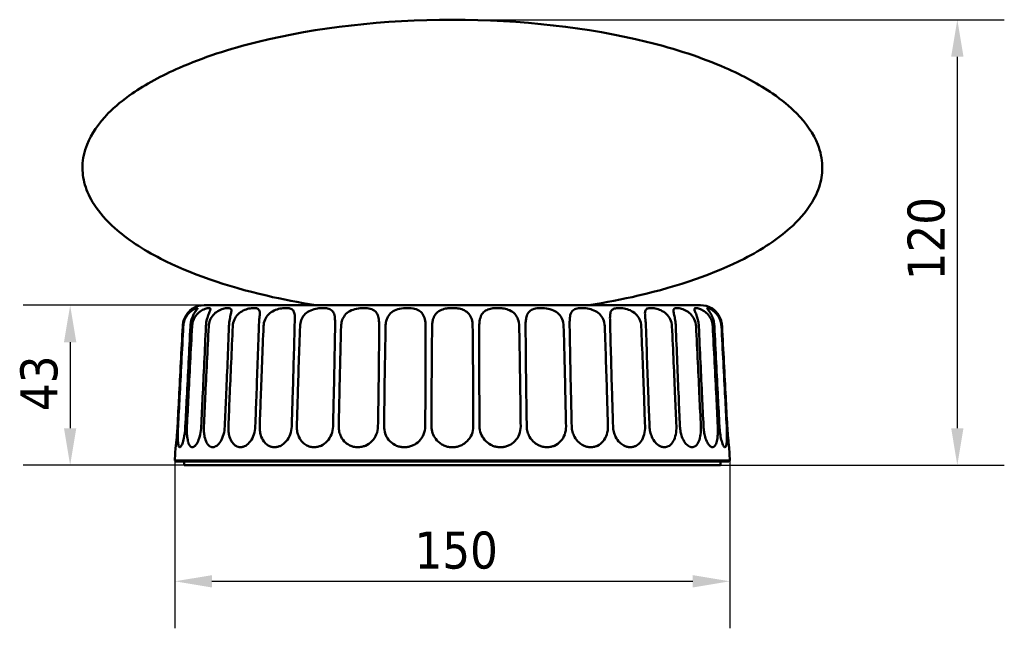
# Model space of a CAD drawing. Header units: millimetres. Extents: x 342 to 858, y 352 to 1052.
# Tile 2 of 7: x 342 to 608, y 606 to 770. Entities that reach past the tile are written whole.
import ezdxf

# ---------------------------------------------------------------- set-up
doc = ezdxf.new("R2010")
doc.units = ezdxf.units.MM
doc.header["$LTSCALE"] = 4
doc.layers.add('Quota (ISO)', color=7, linetype='Continuous', lineweight=25)
doc.layers.add('Visibile (ISO)', color=7, linetype='Continuous', lineweight=50)
doc.styles.add('Testo nota (ISO)', font='tahoma.ttf')
doc.dimstyles.new('PENTA', dxfattribs={"dimscale": 4, "dimtxt": 2.5, "dimasz": 2.5, "dimexe": 3.175, "dimexo": 0, "dimgap": 0.762, "dimtad": 1, "dimrnd": 1e-08, "dimtxsty": 'Testo nota (ISO)', "dimcen": 0.09, "dimdle": 10, "dimclrd": 256, "dimclre": 256, "dimclrt": 256, "dimazin": 2, "dimtfac": 0.8, "dimtmove": 0, "dimatfit": 3, "dimfxl": 1, "dimtolj": 1, "dimlwd": -1, "dimlwe": -1, "dimarcsym": 0})

# ---------------------------------------------------------------- blocks, each defined once
blk = doc.blocks.new('*D4')
at = {"layer": 'Defpoints', "color": 0, "transparency": 16777216}
for p in [(392.15, 693.13), (355.93, 649.88), (386.75, 649.88)]:
    blk.add_point(p, dxfattribs=at)
at = {"layer": 'Quota (ISO)', "transparency": 16777216}
for p, q in [((392.15, 693.13), (343.23, 693.13)), ((355.93, 683.13), (355.93, 659.88)), ((386.75, 649.88), (343.23, 649.88))]:
    blk.add_line(p, q, dxfattribs=at)
for points in [[(354.26, 683.13), (357.59, 683.13), (355.93, 693.13)], [(354.26, 659.88), (357.59, 659.88), (355.93, 649.88)]]:
    blk.add_solid(points, dxfattribs=at)
at = {"layer": 'Quota (ISO)', "transparency": 16777216, "insert": (342.46, 664.52), "char_height": 10, "attachment_point": 1, "rotation": 90, "style": 'Testo nota (ISO)'}
blk.add_mtext('\\A1;43', dxfattribs=at)
blk = doc.blocks.new('*D5')
at = {"layer": 'Defpoints', "color": 0, "transparency": 16777216}
for p in [(384.25, 651.13), (534.25, 651.13), (534.25, 618.49)]:
    blk.add_point(p, dxfattribs=at)
at = {"layer": 'Quota (ISO)', "transparency": 16777216}
for p, q in [((384.25, 651.13), (384.25, 605.79)), ((534.25, 651.13), (534.25, 605.79)), ((394.25, 618.49), (524.25, 618.49))]:
    blk.add_line(p, q, dxfattribs=at)
for points in [[(394.25, 620.15), (394.25, 616.82), (384.25, 618.49)], [(524.25, 620.15), (524.25, 616.82), (534.25, 618.49)]]:
    blk.add_solid(points, dxfattribs=at)
at = {"layer": 'Quota (ISO)', "transparency": 16777216, "insert": (449.03, 631.94), "char_height": 10, "attachment_point": 1, "style": 'Testo nota (ISO)'}
blk.add_mtext('\\A1;150', dxfattribs=at)
blk = doc.blocks.new('*D6')
at = {"layer": 'Defpoints', "color": 0, "transparency": 16777216}
for p in [(459.25, 770.3), (531.75, 649.88), (595.75, 649.88)]:
    blk.add_point(p, dxfattribs=at)
at = {"layer": 'Quota (ISO)', "transparency": 16777216}
for p, q in [((459.25, 770.3), (608.45, 770.3)), ((595.75, 760.3), (595.75, 659.88)), ((531.75, 649.88), (608.45, 649.88))]:
    blk.add_line(p, q, dxfattribs=at)
for points in [[(594.09, 760.3), (597.42, 760.3), (595.75, 770.3)], [(594.09, 659.88), (597.42, 659.88), (595.75, 649.88)]]:
    blk.add_solid(points, dxfattribs=at)
at = {"layer": 'Quota (ISO)', "transparency": 16777216, "insert": (582.29, 699.86), "char_height": 10, "attachment_point": 1, "rotation": 90, "style": 'Testo nota (ISO)'}
blk.add_mtext('\\A1;120', dxfattribs=at)

msp = doc.modelspace()

# ---------------------------------------------------------------- linework, layer by layer
at = {"layer": 'Visibile (ISO)'}
for p, q in [((526.3572, 693.1255), (392.147, 693.1255)), ((384.441, 654.7311), (384.2521, 651.1255)), ((534.0631, 654.7311), (534.2521, 651.1255)), ((534.2521, 651.1255), (384.2521, 651.1255)), ((384.2521, 651.1255), (384.2521, 651.1254)), ((384.2521, 651.1254), (534.2521, 651.1254)), ((384.4955, 650.8755), (384.2521, 651.1254)), ((534.0086, 650.8755), (384.4955, 650.8755)), ((386.7521, 650.8755), (386.7521, 649.8755)), ((386.7521, 649.8755), (531.7521, 649.8755)), ((434.2521, 649.8755), (434.2521, 649.8655)), ((435.2521, 649.8655), (434.2521, 649.8655)), ((483.2521, 649.8655), (435.2521, 649.8655)), ((484.2521, 649.8655), (483.2521, 649.8655)), ((484.2521, 649.8655), (484.2521, 649.8755)), ((531.7521, 650.8755), (531.7521, 649.8755)), ((534.0086, 650.8755), (534.2521, 651.1254)), ((534.2521, 651.1255), (534.2521, 651.1254))]:
    msp.add_line(p, q, dxfattribs=at)
for centre, start, end in [((392.147, 687.1255), 90, 119.353672), ((526.3572, 687.1255), 60.646328, 90)]:
    msp.add_arc(centre, 6, start, end, dxfattribs=at)
for points, knots in [([(459.2521, 770.2995), (440.8236, 770.2995), (422.4234, 768.2115), (398.8987, 762.4052), (391.7309, 760.0337), (380.6159, 755.1794), (376.3069, 752.8297), (370.2091, 748.6113), (368.054, 746.8274), (363.5635, 742.2782), (361.631, 739.4493), (359.7334, 734.6672), (359.3225, 732.7423), (359.2053, 729.1076), (359.4241, 727.3981), (360.4395, 723.8883), (361.2747, 722.0898), (363.8245, 718.1298), (365.7029, 715.9854), (371.306, 710.9921), (375.4761, 708.2234), (388.2503, 701.6746), (398.03, 698.2639), (413.3111, 694.7159), (417.7543, 693.8529), (422.3321, 693.1255)], [-4.71238898, -4.71238898, -4.71238898, -4.71238898, -4.15953531, -4.15953531, -3.88310847, -3.88310847, -3.66583402, -3.66583402, -3.51764696, -3.51764696, -3.29901094, -3.29901094, -3.15449553, -3.15449553, -3.02638366, -3.02638366, -2.88950352, -2.88950352, -2.71969563, -2.71969563, -2.47901225, -2.47901225, -2.09671832, -2.09671832, -1.94894429, -1.94894429, -1.94894429, -1.94894429]), ([(459.2521, 770.2995), (477.6805, 770.2995), (496.0807, 768.2115), (519.6054, 762.4052), (526.7733, 760.0337), (537.8882, 755.1794), (542.1972, 752.8297), (548.295, 748.6113), (550.4501, 746.8274), (554.9407, 742.2782), (556.8731, 739.4493), (558.7708, 734.6672), (559.1816, 732.7423), (559.2988, 729.1076), (559.08, 727.3981), (558.0646, 723.8883), (557.2295, 722.0898), (554.6796, 718.1298), (552.8013, 715.9854), (547.1982, 710.9921), (543.0281, 708.2234), (530.2538, 701.6746), (520.4742, 698.2639), (505.193, 694.7159), (500.7498, 693.8529), (496.1721, 693.1255)], [-4.71238898, -4.71238898, -4.71238898, -4.71238898, -4.15953531, -4.15953531, -3.88310847, -3.88310847, -3.66583402, -3.66583402, -3.51764696, -3.51764696, -3.29901094, -3.29901094, -3.15449553, -3.15449553, -3.02638366, -3.02638366, -2.88950352, -2.88950352, -2.71969563, -2.71969563, -2.47901225, -2.47901225, -2.09671832, -2.09671832, -1.94894429, -1.94894429, -1.94894429, -1.94894429]), ([(389.2057, 692.3552), (389.2057, 692.3552), (389.1982, 692.3505), (389.1489, 692.3197), (389.076, 692.2744), (388.8284, 692.1035), (388.6317, 691.9599), (388.128, 691.5084), (387.8214, 691.1896), (387.2262, 690.3588), (386.9552, 689.8701), (386.5306, 688.7313), (386.3943, 688.0911), (386.3607, 687.4395)], [-0.90778377, -0.90778377, -0.90778377, -0.90778377, -0.852087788, -0.852087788, -0.726028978, -0.726028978, -0.563714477, -0.563714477, -0.378913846, -0.378913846, -0.195836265, -0.195836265, -0.000066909, -0.000066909, -0.000066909, -0.000066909]), ([(386.517, 687.4395), (386.5346, 687.7709), (386.5813, 688.1003), (386.7317, 688.7474), (386.8357, 689.0636), (387.1801, 689.8675), (387.4604, 690.3178), (388.1021, 691.1011), (388.4488, 691.4132), (389.1179, 691.9022), (389.4254, 692.0681), (389.863, 692.2611), (390.0165, 692.3118), (390.234, 692.3595), (390.3052, 692.3612), (390.3835, 692.3211), (390.3842, 692.2755), (390.2987, 692.1037), (390.1892, 691.9601), (389.8559, 691.5086), (389.6266, 691.1899), (389.157, 690.3589), (388.9313, 689.8701), (388.571, 688.7313), (388.4509, 688.0911), (388.419, 687.4395)], [-1.81493057, -1.81493057, -1.81493057, -1.81493057, -1.71520804, -1.71520804, -1.61431251, -1.61431251, -1.44637423, -1.44637423, -1.27486445, -1.27486445, -1.10097218, -1.10097218, -0.97124201, -0.97124201, -0.85392272, -0.85392272, -0.72612622, -0.72612622, -0.5637742, -0.5637742, -0.37893701, -0.37893701, -0.1958382, -0.1958382, -0.00006691, -0.00006691, -0.00006691, -0.00006691]), ([(388.8834, 687.4395), (388.9068, 687.8838), (388.9864, 688.3239), (389.2532, 689.1694), (389.4391, 689.5703), (389.9761, 690.4303), (390.3502, 690.8466), (391.1952, 691.5549), (391.6448, 691.8145), (392.5029, 692.1937), (392.8899, 692.2967), (393.4891, 692.3781), (393.6929, 692.3525), (393.8712, 692.1555), (393.8581, 691.9931), (393.6848, 691.493), (393.5461, 691.1858), (393.224, 690.3762), (393.0496, 689.8879), (392.7611, 688.744), (392.659, 688.0976), (392.6297, 687.4395)], [-1.81513814, -1.81513814, -1.81513814, -1.81513814, -1.68146794, -1.68146794, -1.54772279, -1.54772279, -1.369657, -1.369657, -1.17740212, -1.17740212, -0.97111961, -0.97111961, -0.75819574, -0.75819574, -0.55822552, -0.55822552, -0.3813955, -0.3813955, -0.19778381, -0.19778381, -0.00006691, -0.00006691, -0.00006691, -0.00006691]), ([(393.3879, 687.4395), (393.4153, 687.9808), (393.5292, 688.5152), (393.926, 689.5298), (394.2073, 689.999), (394.9348, 690.8616), (395.3751, 691.2238), (396.3302, 691.8076), (396.8215, 692.0077), (397.7241, 692.273), (398.127, 692.3378), (398.7906, 692.3666), (399.0499, 692.3303), (399.4, 692.1369), (399.4893, 691.9806), (399.5183, 691.497), (399.4628, 691.1836), (399.2853, 690.362), (399.169, 689.8722), (398.9676, 688.7317), (398.89, 688.0914), (398.8646, 687.4395)], [-1.81516275, -1.81516275, -1.81516275, -1.81516275, -1.65241482, -1.65241482, -1.48740893, -1.48740893, -1.30769868, -1.30769868, -1.11938885, -1.11938885, -0.93314733, -0.93314733, -0.74643413, -0.74643413, -0.56015045, -0.56015045, -0.37950097, -0.37950097, -0.19589971, -0.19589971, -0.00006691, -0.00006691, -0.00006691, -0.00006691]), ([(399.8937, 687.4395), (399.9229, 688.0612), (400.0666, 688.6728), (400.5581, 689.7618), (400.8835, 690.2327), (401.7124, 691.071), (402.2033, 691.4078), (403.239, 691.921), (403.7595, 692.0888), (404.7204, 692.3015), (405.1569, 692.3502), (405.9166, 692.3594), (406.2394, 692.3199), (406.7551, 692.1312), (406.9398, 691.9787), (407.1639, 691.5037), (407.1975, 691.1878), (407.1739, 690.3615), (407.1188, 689.8718), (407.0077, 688.7317), (406.9553, 688.0913), (406.9343, 687.4395)], [-1.81529285, -1.81529285, -1.81529285, -1.81529285, -1.62847172, -1.62847172, -1.45608067, -1.45608067, -1.27241756, -1.27241756, -1.09059326, -1.09059326, -0.91641836, -0.91641836, -0.74246367, -0.74246367, -0.56214262, -0.56214262, -0.3794155, -0.3794155, -0.19588737, -0.19588737, -0.00006691, -0.00006691, -0.00006691, -0.00006691]), ([(408.203, 687.4395), (408.2292, 688.0626), (408.3672, 688.6757), (408.8493, 689.7654), (409.1707, 690.2359), (410.006, 691.0736), (410.5083, 691.4099), (411.5944, 691.9223), (412.1525, 692.0897), (413.2137, 692.3018), (413.711, 692.3503), (414.6115, 692.3593), (415.0139, 692.3198), (415.7033, 692.1311), (415.9812, 691.9787), (416.3911, 691.5038), (416.513, 691.1879), (416.645, 690.3615), (416.6528, 689.8718), (416.6352, 688.7317), (416.6096, 688.0913), (416.5937, 687.4395)], [-1.8152937, -1.8152937, -1.8152937, -1.8152937, -1.62803801, -1.62803801, -1.45567248, -1.45567248, -1.27198333, -1.27198333, -1.09024962, -1.09024962, -0.91622529, -0.91622529, -0.74242069, -0.74242069, -0.56216694, -0.56216694, -0.37941438, -0.37941438, -0.19588722, -0.19588722, -0.00006691, -0.00006691, -0.00006691, -0.00006691]), ([(418.0635, 687.4395), (418.0831, 687.9885), (418.1846, 688.5303), (418.5611, 689.5581), (418.8351, 690.0323), (419.58, 690.8942), (420.0455, 691.252), (421.1249, 691.8251), (421.7162, 692.0204), (422.9011, 692.2777), (423.4834, 692.34), (424.5733, 692.3656), (425.0795, 692.3288), (425.9651, 692.1359), (426.3388, 691.9803), (426.9243, 691.498), (427.1283, 691.1842), (427.4107, 690.3619), (427.4811, 689.8721), (427.5576, 688.7317), (427.5596, 688.0913), (427.5493, 687.4395)], [-1.81517609, -1.81517609, -1.81517609, -1.81517609, -1.65013098, -1.65013098, -1.4825545, -1.4825545, -1.3026055, -1.3026055, -1.11512467, -1.11512467, -0.93060009, -0.93060009, -0.74580055, -0.74580055, -0.56044026, -0.56044026, -0.37948931, -0.37948931, -0.19589789, -0.19589789, -0.00006691, -0.00006691, -0.00006691, -0.00006691]), ([(429.1754, 687.4395), (429.1889, 687.9152), (429.2584, 688.386), (429.517, 689.287), (429.705, 689.7111), (430.2684, 690.5739), (430.6659, 690.9729), (431.6659, 691.646), (432.2537, 691.8879), (433.5228, 692.2265), (434.1876, 692.3148), (435.4857, 692.3745), (436.115, 692.344), (437.22, 692.146), (437.6944, 691.9848), (438.4458, 691.4887), (438.722, 691.1784), (439.1437, 690.3625), (439.2747, 689.8725), (439.4431, 688.7318), (439.4726, 688.0914), (439.4681, 687.4395)], [-1.81511105, -1.81511105, -1.81511105, -1.81511105, -1.6719999, -1.6719999, -1.52831253, -1.52831253, -1.35006784, -1.35006784, -1.15626794, -1.15626794, -0.95625139, -0.95625139, -0.75257913, -0.75257913, -0.55770185, -0.55770185, -0.37958652, -0.37958652, -0.19591521, -0.19591521, -0.00006691, -0.00006691, -0.00006691, -0.00006691]), ([(441.2012, 687.4395), (441.2103, 687.891), (441.2633, 688.3382), (441.465, 689.1958), (441.6127, 689.6015), (442.0792, 690.464), (442.4278, 690.8779), (443.3376, 691.5791), (443.8866, 691.8344), (445.1474, 692.2072), (445.847, 692.3065), (447.2622, 692.3775), (447.973, 692.3455), (449.1981, 692.1359), (449.7189, 691.9769), (450.5891, 691.4913), (450.9307, 691.1847), (451.4813, 690.3759), (451.6703, 689.8876), (451.9294, 688.7437), (451.9865, 688.0975), (451.988, 687.4395)], [-1.81548809, -1.81548809, -1.81548809, -1.81548809, -1.67958592, -1.67958592, -1.54374026, -1.54374026, -1.36485039, -1.36485039, -1.17186411, -1.17186411, -0.96242263, -0.96242263, -0.74660014, -0.74660014, -0.55775544, -0.55775544, -0.38135816, -0.38135816, -0.19773782, -0.19773782, -0.00006691, -0.00006691, -0.00006691, -0.00006691]), ([(453.7754, 687.4395), (453.7794, 687.7882), (453.805, 688.1347), (453.9039, 688.8143), (453.9776, 689.1455), (454.2393, 689.9549), (454.4643, 690.396), (455.0844, 691.162), (455.4694, 691.4654), (456.3777, 691.9321), (456.8826, 692.0884), (457.8229, 692.2693), (458.239, 692.3165), (459.0419, 692.3599), (459.4276, 692.3605), (460.2286, 692.3197), (460.643, 692.2744), (461.5572, 692.1035), (462.0417, 691.9599), (462.9792, 691.5084), (463.3978, 691.1896), (464.0695, 690.3588), (464.3069, 689.8701), (464.6403, 688.7313), (464.7212, 688.0911), (464.7287, 687.4395)], [-1.81487271, -1.81487271, -1.81487271, -1.81487271, -1.70994388, -1.70994388, -1.60360851, -1.60360851, -1.43626495, -1.43626495, -1.26428623, -1.26428623, -1.09370463, -1.09370463, -0.9669269, -0.9669269, -0.85208779, -0.85208779, -0.72602898, -0.72602898, -0.56371448, -0.56371448, -0.37891385, -0.37891385, -0.19583626, -0.19583626, -0.00006691, -0.00006691, -0.00006691, -0.00006691]), ([(466.5161, 687.4395), (466.5169, 687.7709), (466.5323, 688.1003), (466.5966, 688.7474), (466.6457, 689.0636), (466.8318, 689.8675), (467.0025, 690.3178), (467.5007, 691.1011), (467.8203, 691.4132), (468.6172, 691.9022), (469.0805, 692.0681), (469.9738, 692.2611), (470.3782, 692.3118), (471.1728, 692.3595), (471.5604, 692.3612), (472.3745, 692.3211), (472.8011, 692.2755), (473.7503, 692.1037), (474.2618, 691.9601), (475.2728, 691.5086), (475.7384, 691.1899), (476.5034, 690.3589), (476.7843, 689.8701), (477.1864, 688.7313), (477.2897, 688.0911), (477.303, 687.4395)], [-1.81493057, -1.81493057, -1.81493057, -1.81493057, -1.71520804, -1.71520804, -1.61431251, -1.61431251, -1.44637423, -1.44637423, -1.27486445, -1.27486445, -1.10097218, -1.10097218, -0.97124201, -0.97124201, -0.85392272, -0.85392272, -0.72612622, -0.72612622, -0.5637742, -0.5637742, -0.37893701, -0.37893701, -0.1958382, -0.1958382, -0.00006691, -0.00006691, -0.00006691, -0.00006691]), ([(479.036, 687.4395), (479.033, 687.8838), (479.0465, 688.3239), (479.1182, 689.1694), (479.1762, 689.5703), (479.3915, 690.4303), (479.5711, 690.8466), (480.1196, 691.5549), (480.4872, 691.8145), (481.4283, 692.1937), (481.9985, 692.2967), (483.2648, 692.3781), (483.9605, 692.3525), (485.3148, 692.1555), (485.9645, 691.9931), (487.102, 691.493), (487.5777, 691.1858), (488.4003, 690.3762), (488.7193, 689.8879), (489.1851, 688.744), (489.31, 688.0976), (489.3287, 687.4395)], [-1.81513814, -1.81513814, -1.81513814, -1.81513814, -1.68146794, -1.68146794, -1.54772279, -1.54772279, -1.369657, -1.369657, -1.17740212, -1.17740212, -0.97111961, -0.97111961, -0.75819574, -0.75819574, -0.55822552, -0.55822552, -0.3813955, -0.3813955, -0.19778381, -0.19778381, -0.00006691, -0.00006691, -0.00006691, -0.00006691]), ([(490.9549, 687.4395), (490.9463, 687.9808), (490.9468, 688.5152), (490.9921, 689.5298), (491.0375, 689.999), (491.2363, 690.8616), (491.3953, 691.2238), (491.8922, 691.8076), (492.2262, 692.0077), (493.0495, 692.273), (493.5288, 692.3378), (494.5852, 692.3666), (495.1611, 692.3303), (496.3412, 692.1369), (496.938, 691.9806), (498.0598, 691.497), (498.563, 691.1836), (499.4347, 690.362), (499.7771, 689.8722), (500.279, 688.7317), (500.4173, 688.0914), (500.4407, 687.4395)], [-1.81516275, -1.81516275, -1.81516275, -1.81516275, -1.65241482, -1.65241482, -1.48740893, -1.48740893, -1.30769868, -1.30769868, -1.11938885, -1.11938885, -0.93314733, -0.93314733, -0.74643413, -0.74643413, -0.56015045, -0.56015045, -0.37950097, -0.37950097, -0.19589971, -0.19589971, -0.00006691, -0.00006691, -0.00006691, -0.00006691]), ([(501.9104, 687.4395), (501.8952, 688.0612), (501.8715, 688.6728), (501.8517, 689.7618), (501.855, 690.2327), (501.9599, 691.071), (502.0666, 691.4078), (502.4468, 691.921), (502.7109, 692.0888), (503.3774, 692.3015), (503.769, 692.3502), (504.6514, 692.3594), (505.1413, 692.3199), (506.1894, 692.1312), (506.7431, 691.9787), (507.8321, 691.5037), (508.3437, 691.1878), (509.2377, 690.3615), (509.5949, 689.8718), (510.1241, 688.7317), (510.2737, 688.0913), (510.3011, 687.4395)], [-1.81529285, -1.81529285, -1.81529285, -1.81529285, -1.62847172, -1.62847172, -1.45608067, -1.45608067, -1.27241756, -1.27241756, -1.09059326, -1.09059326, -0.91641836, -0.91641836, -0.74246367, -0.74246367, -0.56214262, -0.56214262, -0.3794155, -0.3794155, -0.19588737, -0.19588737, -0.00006691, -0.00006691, -0.00006691, -0.00006691]), ([(511.5698, 687.4395), (511.5497, 688.0626), (511.5012, 688.6757), (511.3962, 689.7654), (511.3431, 690.2359), (511.3028, 691.0736), (511.3229, 691.4099), (511.5181, 691.9223), (511.6882, 692.0897), (512.1779, 692.3018), (512.4877, 692.3503), (513.2243, 692.3593), (513.6505, 692.3198), (514.5925, 692.1311), (515.1055, 691.9787), (516.1389, 691.5038), (516.637, 691.1879), (517.5216, 690.3615), (517.883, 689.8718), (518.4234, 688.7317), (518.5798, 688.0913), (518.6104, 687.4395)], [-1.8152937, -1.8152937, -1.8152937, -1.8152937, -1.62803801, -1.62803801, -1.45567248, -1.45567248, -1.27198333, -1.27198333, -1.09024962, -1.09024962, -0.91622529, -0.91622529, -0.74242069, -0.74242069, -0.56216694, -0.56216694, -0.37941438, -0.37941438, -0.19588722, -0.19588722, -0.00006691, -0.00006691, -0.00006691, -0.00006691]), ([(519.6396, 687.4395), (519.6181, 687.9885), (519.5603, 688.5303), (519.3976, 689.5581), (519.2941, 690.0323), (519.1025, 690.8942), (519.0222, 691.252), (518.982, 691.8251), (519.0296, 692.0204), (519.2971, 692.2777), (519.5118, 692.34), (520.0933, 692.3656), (520.4596, 692.3288), (521.3007, 692.1359), (521.7706, 691.9803), (522.726, 691.498), (523.1904, 691.1842), (524.0347, 690.3619), (524.3894, 689.8721), (524.9247, 688.7317), (525.0833, 688.0913), (525.1162, 687.4395)], [-1.81517609, -1.81517609, -1.81517609, -1.81517609, -1.65013098, -1.65013098, -1.4825545, -1.4825545, -1.3026055, -1.3026055, -1.11512467, -1.11512467, -0.93060009, -0.93060009, -0.74580055, -0.74580055, -0.56044026, -0.56044026, -0.37948931, -0.37948931, -0.19589789, -0.19589789, -0.00006691, -0.00006691, -0.00006691, -0.00006691]), ([(525.8745, 687.4395), (525.8532, 687.9152), (525.7946, 688.386), (525.6171, 689.287), (525.4993, 689.7111), (525.2111, 690.5739), (525.042, 690.9729), (524.7624, 691.646), (524.6684, 691.8879), (524.654, 692.2265), (524.7401, 692.3148), (525.1104, 692.3745), (525.3976, 692.344), (526.1143, 692.146), (526.5322, 691.9848), (527.3877, 691.4887), (527.8027, 691.1784), (528.5793, 690.3625), (528.9166, 689.8725), (529.4307, 688.7318), (529.5865, 688.0914), (529.6207, 687.4395)], [-1.81511105, -1.81511105, -1.81511105, -1.81511105, -1.6719999, -1.6719999, -1.52831253, -1.52831253, -1.35006784, -1.35006784, -1.15626794, -1.15626794, -0.95625139, -0.95625139, -0.75257913, -0.75257913, -0.55770185, -0.55770185, -0.37958652, -0.37958652, -0.19591521, -0.19591521, -0.00006691, -0.00006691, -0.00006691, -0.00006691]), ([(530.0851, 687.4395), (530.063, 687.891), (529.9991, 688.3382), (529.7985, 689.1958), (529.6631, 689.6015), (529.2995, 690.464), (529.0639, 690.8779), (528.6071, 691.5791), (528.4039, 691.8344), (528.1382, 692.2072), (528.0945, 692.3065), (528.2285, 692.3775), (528.4127, 692.3455), (528.9443, 692.1359), (529.2648, 691.9769), (529.9619, 691.4913), (530.319, 691.1847), (531.0084, 690.3759), (531.3189, 689.8876), (531.8015, 688.7437), (531.9523, 688.0975), (531.9871, 687.4395)], [-1.81548809, -1.81548809, -1.81548809, -1.81548809, -1.67958592, -1.67958592, -1.54374026, -1.54374026, -1.36485039, -1.36485039, -1.17186411, -1.17186411, -0.96242263, -0.96242263, -0.74660014, -0.74660014, -0.55775544, -0.55775544, -0.38135816, -0.38135816, -0.19773782, -0.19773782, -0.00006691, -0.00006691, -0.00006691, -0.00006691]), ([(532.1435, 687.4395), (532.1255, 687.7882), (532.0784, 688.1347), (531.9288, 688.8143), (531.8258, 689.1455), (531.5018, 689.9549), (531.2515, 690.396), (530.7024, 691.162), (530.4169, 691.4654), (529.9092, 691.9321), (529.6968, 692.0884), (529.436, 692.2693), (529.3604, 692.3165), (529.3069, 692.3499), (529.2984, 692.3552), (529.2984, 692.3552)], [-1.81487271, -1.81487271, -1.81487271, -1.81487271, -1.709943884, -1.709943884, -1.603608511, -1.603608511, -1.436264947, -1.436264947, -1.264286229, -1.264286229, -1.093704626, -1.093704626, -0.966926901, -0.966926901, -0.90778377, -0.90778377, -0.90778377, -0.90778377]), ([(386.3607, 687.4395), (386.0252, 680.9491), (385.6753, 674.2212), (385.2348, 665.7906), (385.0934, 663.0912), (384.9504, 660.3669)], [0.95102767, 0.95102767, 0.95102767, 0.95102767, 2.73879139, 2.73879139, 3.48369048, 3.48369048, 3.48369048, 3.48369048]), ([(385.0992, 660.3669), (385.2404, 663.0912), (385.3809, 665.7906), (385.8205, 674.2212), (386.1737, 680.9491), (386.517, 687.4395)], [0.93585557, 0.93585557, 0.93585557, 0.93585557, 1.68075466, 1.68075466, 3.46851839, 3.46851839, 3.46851839, 3.46851839]), ([(388.419, 687.4395), (388.1016, 680.9491), (387.7657, 674.2212), (387.3377, 665.7906), (387.1997, 663.0912), (387.0593, 660.3669)], [0.95102767, 0.95102767, 0.95102767, 0.95102767, 2.73879139, 2.73879139, 3.48369048, 3.48369048, 3.48369048, 3.48369048]), ([(387.5011, 660.3669), (387.6363, 663.0912), (387.7715, 665.7906), (388.1969, 674.2212), (388.5426, 680.9491), (388.8834, 687.4395)], [0.93585557, 0.93585557, 0.93585557, 0.93585557, 1.68075466, 1.68075466, 3.46851839, 3.46851839, 3.46851839, 3.46851839]), ([(392.6297, 687.4395), (392.3399, 680.9491), (392.0282, 674.2212), (391.6256, 665.7906), (391.4952, 663.0912), (391.3617, 660.3669)], [0.95102767, 0.95102767, 0.95102767, 0.95102767, 2.73879139, 2.73879139, 3.48369048, 3.48369048, 3.48369048, 3.48369048]), ([(392.083, 660.3669), (392.2081, 663.0912), (392.334, 665.7906), (392.7323, 674.2212), (393.0601, 680.9491), (393.3879, 687.4395)], [0.93585557, 0.93585557, 0.93585557, 0.93585557, 1.68075466, 1.68075466, 3.46851839, 3.46851839, 3.46851839, 3.46851839]), ([(398.8646, 687.4395), (398.6113, 680.9491), (398.3332, 674.2212), (397.9684, 665.7906), (397.8495, 663.0912), (397.7269, 660.3669)], [0.95102767, 0.95102767, 0.95102767, 0.95102767, 2.73879139, 2.73879139, 3.48369048, 3.48369048, 3.48369048, 3.48369048]), ([(398.7059, 660.3669), (398.817, 663.0912), (398.9298, 665.7906), (399.2889, 674.2212), (399.5887, 680.9491), (399.8937, 687.4395)], [0.93585557, 0.93585557, 0.93585557, 0.93585557, 1.68075466, 1.68075466, 3.46851839, 3.46851839, 3.46851839, 3.46851839]), ([(406.9343, 687.4395), (406.7253, 680.9491), (406.4892, 674.2212), (406.1732, 665.7906), (406.0695, 663.0912), (405.9615, 660.3669)], [0.95102767, 0.95102767, 0.95102767, 0.95102767, 2.73879139, 2.73879139, 3.48369048, 3.48369048, 3.48369048, 3.48369048]), ([(407.1685, 660.3669), (407.2623, 663.0912), (407.3585, 665.7906), (407.6674, 674.2212), (407.9302, 680.9491), (408.203, 687.4395)], [0.93585557, 0.93585557, 0.93585557, 0.93585557, 1.68075466, 1.68075466, 3.46851839, 3.46851839, 3.46851839, 3.46851839]), ([(416.5937, 687.4395), (416.4352, 680.9491), (416.2483, 674.2212), (415.9909, 665.7906), (415.9054, 663.0912), (415.8153, 660.3669)], [0.95102767, 0.95102767, 0.95102767, 0.95102767, 2.73879139, 2.73879139, 3.48369048, 3.48369048, 3.48369048, 3.48369048]), ([(417.2135, 660.3669), (417.2872, 663.0912), (417.3639, 665.7906), (417.6132, 674.2212), (417.8311, 680.9491), (418.0635, 687.4395)], [0.93585557, 0.93585557, 0.93585557, 0.93585557, 1.68075466, 1.68075466, 3.46851839, 3.46851839, 3.46851839, 3.46851839]), ([(427.5493, 687.4395), (427.4462, 680.9491), (427.3142, 674.2212), (427.1229, 665.7906), (427.0583, 663.0912), (426.989, 660.3669)], [0.95102767, 0.95102767, 0.95102767, 0.95102767, 2.73879139, 2.73879139, 3.48369048, 3.48369048, 3.48369048, 3.48369048]), ([(428.5359, 660.3669), (428.5872, 663.0912), (428.6421, 665.7906), (428.8243, 674.2212), (428.9905, 680.9491), (429.1754, 687.4395)], [0.93585557, 0.93585557, 0.93585557, 0.93585557, 1.68075466, 1.68075466, 3.46851839, 3.46851839, 3.46851839, 3.46851839]), ([(439.4681, 687.4395), (439.4235, 680.9491), (439.3504, 674.2212), (439.2312, 665.7906), (439.1895, 663.0912), (439.1429, 660.3669)], [0.95102767, 0.95102767, 0.95102767, 0.95102767, 2.73879139, 2.73879139, 3.48369048, 3.48369048, 3.48369048, 3.48369048]), ([(440.7916, 660.3669), (440.8189, 663.0912), (440.8503, 665.7906), (440.9598, 674.2212), (441.0694, 680.9491), (441.2012, 687.4395)], [0.93585557, 0.93585557, 0.93585557, 0.93585557, 1.68075466, 1.68075466, 3.46851839, 3.46851839, 3.46851839, 3.46851839]), ([(451.988, 687.4395), (452.0033, 680.9491), (451.9914, 674.2212), (451.9479, 665.7906), (451.9302, 663.0912), (451.9078, 660.3669)], [0.95102767, 0.95102767, 0.95102767, 0.95102767, 2.73879139, 2.73879139, 3.48369048, 3.48369048, 3.48369048, 3.48369048]), ([(453.6082, 660.3669), (453.6107, 663.0912), (453.6177, 665.7906), (453.6512, 674.2212), (453.7008, 680.9491), (453.7754, 687.4395)], [0.93585557, 0.93585557, 0.93585557, 0.93585557, 1.68075466, 1.68075466, 3.46851839, 3.46851839, 3.46851839, 3.46851839]), ([(464.7287, 687.4395), (464.8033, 680.9491), (464.8529, 674.2212), (464.8865, 665.7906), (464.8934, 663.0912), (464.8959, 660.3669)], [0.95102767, 0.95102767, 0.95102767, 0.95102767, 2.73879139, 2.73879139, 3.48369048, 3.48369048, 3.48369048, 3.48369048]), ([(466.5963, 660.3669), (466.5739, 663.0912), (466.5562, 665.7906), (466.5128, 674.2212), (466.5008, 680.9491), (466.5161, 687.4395)], [0.93585557, 0.93585557, 0.93585557, 0.93585557, 1.68075466, 1.68075466, 3.46851839, 3.46851839, 3.46851839, 3.46851839]), ([(477.303, 687.4395), (477.4347, 680.9491), (477.5443, 674.2212), (477.6538, 665.7906), (477.6852, 663.0912), (477.7125, 660.3669)], [0.95102767, 0.95102767, 0.95102767, 0.95102767, 2.73879139, 2.73879139, 3.48369048, 3.48369048, 3.48369048, 3.48369048]), ([(479.3612, 660.3669), (479.3147, 663.0912), (479.2729, 665.7906), (479.1537, 674.2212), (479.0806, 680.9491), (479.036, 687.4395)], [0.93585557, 0.93585557, 0.93585557, 0.93585557, 1.68075466, 1.68075466, 3.46851839, 3.46851839, 3.46851839, 3.46851839]), ([(489.3287, 687.4395), (489.5136, 680.9491), (489.6799, 674.2212), (489.8621, 665.7906), (489.917, 663.0912), (489.9682, 660.3669)], [0.95102767, 0.95102767, 0.95102767, 0.95102767, 2.73879139, 2.73879139, 3.48369048, 3.48369048, 3.48369048, 3.48369048]), ([(491.5152, 660.3669), (491.4458, 663.0912), (491.3812, 665.7906), (491.19, 674.2212), (491.058, 680.9491), (490.9549, 687.4395)], [0.93585557, 0.93585557, 0.93585557, 0.93585557, 1.68075466, 1.68075466, 3.46851839, 3.46851839, 3.46851839, 3.46851839]), ([(500.4407, 687.4395), (500.6731, 680.9491), (500.8909, 674.2212), (501.1402, 665.7906), (501.217, 663.0912), (501.2906, 660.3669)], [0.95102767, 0.95102767, 0.95102767, 0.95102767, 2.73879139, 2.73879139, 3.48369048, 3.48369048, 3.48369048, 3.48369048]), ([(502.6888, 660.3669), (502.5988, 663.0912), (502.5133, 665.7906), (502.2558, 674.2212), (502.0689, 680.9491), (501.9104, 687.4395)], [0.93585557, 0.93585557, 0.93585557, 0.93585557, 1.68075466, 1.68075466, 3.46851839, 3.46851839, 3.46851839, 3.46851839]), ([(510.3011, 687.4395), (510.5739, 680.9491), (510.8368, 674.2212), (511.1457, 665.7906), (511.2419, 663.0912), (511.3357, 660.3669)], [0.95102767, 0.95102767, 0.95102767, 0.95102767, 2.73879139, 2.73879139, 3.48369048, 3.48369048, 3.48369048, 3.48369048]), ([(512.5426, 660.3669), (512.4347, 663.0912), (512.3309, 665.7906), (512.015, 674.2212), (511.7788, 680.9491), (511.5698, 687.4395)], [0.93585557, 0.93585557, 0.93585557, 0.93585557, 1.68075466, 1.68075466, 3.46851839, 3.46851839, 3.46851839, 3.46851839]), ([(518.6104, 687.4395), (518.9154, 680.9491), (519.2153, 674.2212), (519.5743, 665.7906), (519.6871, 663.0912), (519.7982, 660.3669)], [0.95102767, 0.95102767, 0.95102767, 0.95102767, 2.73879139, 2.73879139, 3.48369048, 3.48369048, 3.48369048, 3.48369048]), ([(520.7772, 660.3669), (520.6546, 663.0912), (520.5357, 665.7906), (520.171, 674.2212), (519.8928, 680.9491), (519.6396, 687.4395)], [0.93585557, 0.93585557, 0.93585557, 0.93585557, 1.68075466, 1.68075466, 3.46851839, 3.46851839, 3.46851839, 3.46851839]), ([(525.1162, 687.4395), (525.4441, 680.9491), (525.7718, 674.2212), (526.1701, 665.7906), (526.296, 663.0912), (526.4211, 660.3669)], [0.95102767, 0.95102767, 0.95102767, 0.95102767, 2.73879139, 2.73879139, 3.48369048, 3.48369048, 3.48369048, 3.48369048]), ([(527.1425, 660.3669), (527.0089, 663.0912), (526.8785, 665.7906), (526.476, 674.2212), (526.1642, 680.9491), (525.8745, 687.4395)], [0.93585557, 0.93585557, 0.93585557, 0.93585557, 1.68075466, 1.68075466, 3.46851839, 3.46851839, 3.46851839, 3.46851839]), ([(529.6207, 687.4395), (529.9615, 680.9491), (530.3072, 674.2212), (530.7326, 665.7906), (530.8679, 663.0912), (531.0031, 660.3669)], [0.95102767, 0.95102767, 0.95102767, 0.95102767, 2.73879139, 2.73879139, 3.48369048, 3.48369048, 3.48369048, 3.48369048]), ([(531.4449, 660.3669), (531.3045, 663.0912), (531.1665, 665.7906), (530.7384, 674.2212), (530.4025, 680.9491), (530.0851, 687.4395)], [0.93585557, 0.93585557, 0.93585557, 0.93585557, 1.68075466, 1.68075466, 3.46851839, 3.46851839, 3.46851839, 3.46851839]), ([(531.9871, 687.4395), (532.3305, 680.9491), (532.6836, 674.2212), (533.1233, 665.7906), (533.2637, 663.0912), (533.4049, 660.3669)], [0.95102767, 0.95102767, 0.95102767, 0.95102767, 2.73879139, 2.73879139, 3.48369048, 3.48369048, 3.48369048, 3.48369048]), ([(533.5537, 660.3669), (533.4107, 663.0912), (533.2694, 665.7906), (532.8288, 674.2212), (532.479, 680.9491), (532.1435, 687.4395)], [0.93585557, 0.93585557, 0.93585557, 0.93585557, 1.68075466, 1.68075466, 3.46851839, 3.46851839, 3.46851839, 3.46851839]), ([(384.9504, 660.3669), (384.9115, 659.6244), (384.8615, 658.8891), (384.75, 657.5178), (384.6897, 656.8947), (384.588, 655.9365), (384.5461, 655.5773), (384.4946, 655.1516), (384.4789, 655.0269), (384.455, 654.8381), (384.4469, 654.7764), (384.4418, 654.7369), (384.441, 654.7311), (384.441, 654.7311)], [0, 0, 0, 0, 0.223040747, 0.223040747, 0.446010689, 0.446010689, 0.630710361, 0.630710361, 0.736879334, 0.736879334, 0.845902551, 0.845902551, 0.890885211, 0.890885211, 0.890885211, 0.890885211]), ([(387.0593, 660.3669), (387.021, 659.6244), (386.9468, 658.8891), (386.739, 657.5166), (386.6075, 656.8924), (386.3352, 655.9141), (386.2005, 655.5426), (385.9949, 655.1224), (385.9239, 655.005), (385.7881, 654.8331), (385.7235, 654.7773), (385.5925, 654.7196), (385.5271, 654.7258), (385.4156, 654.8061), (385.3681, 654.8706), (385.2769, 655.0653), (385.2347, 655.2019), (385.1248, 655.7135), (385.0771, 656.1833), (385.029, 657.2585), (385.0242, 657.834), (385.0426, 659.0667), (385.0654, 659.7143), (385.0992, 660.3669)], [0, 0, 0, 0, 0.22303222, 0.22303222, 0.44642262, 0.44642262, 0.63955501, 0.63955501, 0.74313514, 0.74313514, 0.84362223, 0.84362223, 0.9573885, 0.9573885, 1.05542354, 1.05542354, 1.16521734, 1.16521734, 1.38795341, 1.38795341, 1.58559738, 1.58559738, 1.78162861, 1.78162861, 1.78162861, 1.78162861]), ([(391.3617, 660.3669), (391.3253, 659.6245), (391.229, 658.8893), (390.9306, 657.5127), (390.7305, 656.8851), (390.267, 655.8408), (390.0099, 655.4317), (389.6202, 655.0227), (389.4949, 654.922), (389.2937, 654.8082), (389.2173, 654.7765), (389.0763, 654.7391), (389.0115, 654.7307), (388.884, 654.7316), (388.8213, 654.741), (388.6886, 654.7807), (388.6192, 654.8141), (388.4407, 654.9353), (388.336, 655.044), (388.1012, 655.3856), (387.9804, 655.6492), (387.7369, 656.4095), (387.633, 656.949), (387.519, 657.9856), (387.4906, 658.4424), (387.4695, 659.3903), (387.4768, 659.8775), (387.5011, 660.3669)], [0, 0, 0, 0, 0.22300558, 0.22300558, 0.44774825, 0.44774825, 0.66865774, 0.66865774, 0.77234076, 0.77234076, 0.83660981, 0.83660981, 0.89247662, 0.89247662, 0.94850409, 0.94850409, 1.01365465, 1.01365465, 1.12176748, 1.12176748, 1.27531978, 1.27531978, 1.48646572, 1.48646572, 1.63412183, 1.63412183, 1.78109008, 1.78109008, 1.78109008, 1.78109008]), ([(397.7269, 660.3669), (397.6935, 659.6245), (397.5782, 658.8893), (397.1986, 657.5127), (396.937, 656.8851), (396.3158, 655.8408), (395.9648, 655.4317), (395.4206, 655.0227), (395.244, 654.922), (394.9572, 654.8082), (394.8476, 654.7765), (394.644, 654.7391), (394.5499, 654.7307), (394.3634, 654.7316), (394.2711, 654.741), (394.0745, 654.7807), (393.9708, 654.8141), (393.7019, 654.9353), (393.5419, 655.044), (393.1773, 655.3856), (392.9847, 655.6492), (392.5857, 656.4095), (392.4053, 656.949), (392.1913, 657.9856), (392.1308, 658.4424), (392.0654, 659.3903), (392.0606, 659.8775), (392.083, 660.3669)], [0, 0, 0, 0, 0.22300558, 0.22300558, 0.44774825, 0.44774825, 0.66865774, 0.66865774, 0.77234076, 0.77234076, 0.83660981, 0.83660981, 0.89247662, 0.89247662, 0.94850409, 0.94850409, 1.01365465, 1.01365465, 1.12176748, 1.12176748, 1.27531978, 1.27531978, 1.48646572, 1.48646572, 1.63412183, 1.63412183, 1.78109008, 1.78109008, 1.78109008, 1.78109008]), ([(405.9615, 660.3669), (405.9321, 659.6245), (405.8012, 658.8893), (405.3522, 657.5127), (405.0369, 656.8851), (404.2769, 655.8408), (403.8426, 655.4317), (403.1605, 655.0227), (402.938, 654.922), (402.5744, 654.8082), (402.4348, 654.7765), (402.1748, 654.7391), (402.0541, 654.7307), (401.8144, 654.7316), (401.6953, 654.741), (401.4408, 654.7807), (401.306, 654.8141), (400.9549, 654.9353), (400.7444, 655.044), (400.2611, 655.3856), (400.0025, 655.6492), (399.4601, 656.4095), (399.2086, 656.949), (398.9012, 657.9856), (398.8104, 658.4424), (398.7028, 659.3903), (398.6859, 659.8775), (398.7059, 660.3669)], [0, 0, 0, 0, 0.22300558, 0.22300558, 0.44774825, 0.44774825, 0.66865774, 0.66865774, 0.77234076, 0.77234076, 0.83660981, 0.83660981, 0.89247662, 0.89247662, 0.94850409, 0.94850409, 1.01365465, 1.01365465, 1.12176748, 1.12176748, 1.27531978, 1.27531978, 1.48646572, 1.48646572, 1.63412183, 1.63412183, 1.78109008, 1.78109008, 1.78109008, 1.78109008]), ([(415.8153, 660.3669), (415.7908, 659.6245), (415.6483, 658.8893), (415.1434, 657.5127), (414.7842, 656.8851), (413.9084, 655.8408), (413.4039, 655.4317), (412.6047, 655.0227), (412.343, 654.922), (411.9136, 654.8082), (411.7484, 654.7765), (411.4398, 654.7391), (411.2963, 654.7307), (411.0106, 654.7316), (410.8683, 654.741), (410.5636, 654.7807), (410.4018, 654.8141), (409.9791, 654.9353), (409.7245, 655.044), (409.1373, 655.3856), (408.8206, 655.6492), (408.1513, 656.4095), (407.8364, 656.949), (407.4448, 657.9856), (407.3266, 658.4424), (407.1799, 659.3903), (407.1516, 659.8775), (407.1685, 660.3669)], [0, 0, 0, 0, 0.22300558, 0.22300558, 0.44774825, 0.44774825, 0.66865774, 0.66865774, 0.77234076, 0.77234076, 0.83660981, 0.83660981, 0.89247662, 0.89247662, 0.94850409, 0.94850409, 1.01365465, 1.01365465, 1.12176748, 1.12176748, 1.27531978, 1.27531978, 1.48646572, 1.48646572, 1.63412183, 1.63412183, 1.78109008, 1.78109008, 1.78109008, 1.78109008]), ([(426.989, 660.3669), (426.9701, 659.6245), (426.8203, 658.8893), (426.2749, 657.5127), (425.8825, 656.8851), (424.9176, 655.8408), (424.3584, 655.4317), (423.4663, 655.0227), (423.1733, 654.922), (422.6912, 654.8082), (422.5054, 654.7765), (422.1576, 654.7391), (421.9956, 654.7307), (421.6726, 654.7316), (421.5114, 654.741), (421.1658, 654.7807), (420.9819, 654.8141), (420.5006, 654.9353), (420.2096, 655.044), (419.5361, 655.3856), (419.171, 655.6492), (418.3951, 656.4095), (418.0264, 656.949), (417.5625, 657.9856), (417.4204, 658.4424), (417.2392, 659.3903), (417.2003, 659.8775), (417.2135, 660.3669)], [0, 0, 0, 0, 0.22300558, 0.22300558, 0.44774825, 0.44774825, 0.66865774, 0.66865774, 0.77234076, 0.77234076, 0.83660981, 0.83660981, 0.89247662, 0.89247662, 0.94850409, 0.94850409, 1.01365465, 1.01365465, 1.12176748, 1.12176748, 1.27531978, 1.27531978, 1.48646572, 1.48646572, 1.63412183, 1.63412183, 1.78109008, 1.78109008, 1.78109008, 1.78109008]), ([(439.1429, 660.3669), (439.1302, 659.6245), (438.9777, 658.8893), (438.4083, 657.5127), (437.9948, 656.8851), (436.97, 655.8408), (436.3731, 655.4317), (435.4152, 655.0227), (435.0998, 654.922), (434.5797, 654.8082), (434.3789, 654.7765), (434.0025, 654.7391), (433.827, 654.7307), (433.4764, 654.7316), (433.3013, 654.741), (432.9252, 654.7807), (432.7248, 654.8141), (432.1994, 654.9353), (431.8809, 655.044), (431.1418, 655.3856), (430.7393, 655.6492), (429.8803, 656.4095), (429.469, 656.949), (428.947, 657.9856), (428.7853, 658.4424), (428.575, 659.3903), (428.5267, 659.8775), (428.5359, 660.3669)], [0, 0, 0, 0, 0.22300558, 0.22300558, 0.44774825, 0.44774825, 0.66865774, 0.66865774, 0.77234076, 0.77234076, 0.83660981, 0.83660981, 0.89247662, 0.89247662, 0.94850409, 0.94850409, 1.01365465, 1.01365465, 1.12176748, 1.12176748, 1.27531978, 1.27531978, 1.48646572, 1.48646572, 1.63412183, 1.63412183, 1.78109008, 1.78109008, 1.78109008, 1.78109008]), ([(451.9078, 660.3669), (451.9017, 659.6244), (451.7511, 658.8891), (451.1767, 657.5166), (450.7579, 656.8924), (449.7755, 655.9141), (449.247, 655.5426), (448.3577, 655.1224), (448.0353, 655.005), (447.3835, 654.8331), (447.0563, 654.7773), (446.3541, 654.7196), (445.9787, 654.7258), (445.2898, 654.8061), (444.9753, 654.8706), (444.325, 655.0653), (443.9934, 655.2019), (443.0375, 655.7135), (442.4748, 656.1833), (441.6156, 657.2585), (441.3031, 657.834), (440.8872, 659.0667), (440.7851, 659.7143), (440.7916, 660.3669)], [0, 0, 0, 0, 0.22303222, 0.22303222, 0.44642262, 0.44642262, 0.63955501, 0.63955501, 0.74313514, 0.74313514, 0.84362223, 0.84362223, 0.9573885, 0.9573885, 1.05542354, 1.05542354, 1.16521734, 1.16521734, 1.38795341, 1.38795341, 1.58559738, 1.58559738, 1.78162861, 1.78162861, 1.78162861, 1.78162861]), ([(464.8959, 660.3669), (464.8966, 659.6244), (464.7525, 658.8891), (464.1894, 657.5178), (463.7758, 656.8947), (462.818, 655.9365), (462.3154, 655.5773), (461.4457, 655.1516), (461.1144, 655.0269), (460.4226, 654.8381), (460.0636, 654.7764), (459.2841, 654.7162), (458.8626, 654.729), (458.1072, 654.8342), (457.7717, 654.912), (457.0759, 655.142), (456.7209, 655.3018), (455.7431, 655.8715), (455.1838, 656.3698), (454.3712, 657.4514), (454.0868, 657.9965), (453.7044, 659.1538), (453.6077, 659.7584), (453.6082, 660.3669)], [0, 0, 0, 0, 0.22304075, 0.22304075, 0.44601069, 0.44601069, 0.63071036, 0.63071036, 0.73687933, 0.73687933, 0.84590255, 0.84590255, 0.97153732, 0.97153732, 1.07471959, 1.07471959, 1.19145966, 1.19145966, 1.41477544, 1.41477544, 1.59856959, 1.59856959, 1.78135953, 1.78135953, 1.78135953, 1.78135953]), ([(477.7125, 660.3669), (477.7199, 659.6244), (477.5867, 658.8891), (477.0511, 657.5166), (476.6532, 656.8924), (475.7069, 655.9141), (475.1936, 655.5426), (474.322, 655.1224), (474.0047, 655.005), (473.3605, 654.8331), (473.0358, 654.7773), (472.3362, 654.7196), (471.9606, 654.7258), (471.268, 654.8061), (470.9506, 654.8706), (470.2918, 655.0653), (469.9543, 655.2019), (468.977, 655.7135), (468.3956, 656.1833), (467.4987, 657.2585), (467.1679, 657.834), (466.7186, 659.0667), (466.6017, 659.7143), (466.5963, 660.3669)], [0, 0, 0, 0, 0.22303222, 0.22303222, 0.44642262, 0.44642262, 0.63955501, 0.63955501, 0.74313514, 0.74313514, 0.84362223, 0.84362223, 0.9573885, 0.9573885, 1.05542354, 1.05542354, 1.16521734, 1.16521734, 1.38795341, 1.38795341, 1.58559738, 1.58559738, 1.78162861, 1.78162861, 1.78162861, 1.78162861]), ([(489.9682, 660.3669), (489.9822, 659.6245), (489.8639, 658.8893), (489.3711, 657.5127), (488.9991, 656.8851), (488.0502, 655.8408), (487.4867, 655.4317), (486.5633, 655.0227), (486.2567, 654.922), (485.7466, 654.8082), (485.5486, 654.7765), (485.1755, 654.7391), (485.0008, 654.7307), (484.6502, 654.7316), (484.4742, 654.741), (484.0946, 654.7807), (483.8912, 654.8141), (483.3552, 654.9353), (483.0272, 655.044), (482.2594, 655.3856), (481.8353, 655.6492), (480.9183, 656.4095), (480.4686, 656.949), (479.8828, 657.9856), (479.6955, 658.4424), (479.4387, 659.3903), (479.3696, 659.8775), (479.3612, 660.3669)], [0, 0, 0, 0, 0.22300558, 0.22300558, 0.44774825, 0.44774825, 0.66865774, 0.66865774, 0.77234076, 0.77234076, 0.83660981, 0.83660981, 0.89247662, 0.89247662, 0.94850409, 0.94850409, 1.01365465, 1.01365465, 1.12176748, 1.12176748, 1.27531978, 1.27531978, 1.48646572, 1.48646572, 1.63412183, 1.63412183, 1.78109008, 1.78109008, 1.78109008, 1.78109008]), ([(501.2906, 660.3669), (501.3107, 659.6245), (501.2109, 658.8893), (500.7774, 657.5127), (500.4459, 656.8851), (499.5918, 655.8408), (499.0815, 655.4317), (498.2399, 655.0227), (497.9597, 654.922), (497.4922, 654.8082), (497.3105, 654.7765), (496.9676, 654.7391), (496.8067, 654.7307), (496.4836, 654.7316), (496.3212, 654.741), (495.9704, 654.7807), (495.7821, 654.8141), (495.2853, 654.9353), (494.9805, 655.044), (494.265, 655.3856), (493.8684, 655.6492), (493.0076, 656.4095), (492.5828, 656.949), (492.0257, 657.9856), (491.8462, 658.4424), (491.5969, 659.3903), (491.5276, 659.8775), (491.5152, 660.3669)], [0, 0, 0, 0, 0.22300558, 0.22300558, 0.44774825, 0.44774825, 0.66865774, 0.66865774, 0.77234076, 0.77234076, 0.83660981, 0.83660981, 0.89247662, 0.89247662, 0.94850409, 0.94850409, 1.01365465, 1.01365465, 1.12176748, 1.12176748, 1.27531978, 1.27531978, 1.48646572, 1.48646572, 1.63412183, 1.63412183, 1.78109008, 1.78109008, 1.78109008, 1.78109008]), ([(511.3357, 660.3669), (511.3612, 659.6245), (511.283, 658.8893), (510.922, 657.5127), (510.6409, 656.8851), (509.9077, 655.8408), (509.4661, 655.4317), (508.7318, 655.0227), (508.4865, 654.922), (508.0759, 654.8082), (507.9161, 654.7765), (507.6137, 654.7391), (507.4716, 654.7307), (507.1857, 654.7316), (507.0418, 654.741), (506.7305, 654.7807), (506.5631, 654.8141), (506.1205, 654.9353), (505.8482, 655.044), (505.2069, 655.3856), (504.8497, 655.6492), (504.0713, 656.4095), (503.6843, 656.949), (503.1728, 657.9856), (503.0065, 658.4424), (502.7724, 659.3903), (502.705, 659.8775), (502.6888, 660.3669)], [0, 0, 0, 0, 0.22300558, 0.22300558, 0.44774825, 0.44774825, 0.66865774, 0.66865774, 0.77234076, 0.77234076, 0.83660981, 0.83660981, 0.89247662, 0.89247662, 0.94850409, 0.94850409, 1.01365465, 1.01365465, 1.12176748, 1.12176748, 1.27531978, 1.27531978, 1.48646572, 1.48646572, 1.63412183, 1.63412183, 1.78109008, 1.78109008, 1.78109008, 1.78109008]), ([(519.7982, 660.3669), (519.8285, 659.6245), (519.7742, 658.8893), (519.4967, 657.5127), (519.2746, 656.8851), (518.6845, 655.8408), (518.325, 655.4317), (517.7203, 655.0227), (517.5174, 654.922), (517.1761, 654.8082), (517.0429, 654.7765), (516.7903, 654.7391), (516.6714, 654.7307), (516.4315, 654.7316), (516.3104, 654.741), (516.048, 654.7807), (515.9066, 654.8141), (515.5317, 654.9353), (515.3, 655.044), (514.7524, 655.3856), (514.4455, 655.6492), (513.7731, 656.4095), (513.4357, 656.949), (512.9854, 657.9856), (512.8374, 658.4424), (512.6255, 659.3903), (512.562, 659.8775), (512.5426, 660.3669)], [0, 0, 0, 0, 0.22300558, 0.22300558, 0.44774825, 0.44774825, 0.66865774, 0.66865774, 0.77234076, 0.77234076, 0.83660981, 0.83660981, 0.89247662, 0.89247662, 0.94850409, 0.94850409, 1.01365465, 1.01365465, 1.12176748, 1.12176748, 1.27531978, 1.27531978, 1.48646572, 1.48646572, 1.63412183, 1.63412183, 1.78109008, 1.78109008, 1.78109008, 1.78109008]), ([(526.4211, 660.3669), (526.4552, 659.6245), (526.4264, 658.8893), (526.2408, 657.5127), (526.0845, 656.8851), (525.6554, 655.8408), (525.389, 655.4317), (524.9322, 655.0227), (524.7779, 654.922), (524.5164, 654.8082), (524.4139, 654.7765), (524.2187, 654.7391), (524.1265, 654.7307), (523.9398, 654.7316), (523.8453, 654.741), (523.6398, 654.7807), (523.5286, 654.8141), (523.2328, 654.9353), (523.0489, 655.044), (522.6116, 655.3856), (522.3644, 655.6492), (521.8184, 656.4095), (521.5408, 656.949), (521.1653, 657.9856), (521.0401, 658.4424), (520.8569, 659.3903), (520.7993, 659.8775), (520.7772, 660.3669)], [0, 0, 0, 0, 0.22300558, 0.22300558, 0.44774825, 0.44774825, 0.66865774, 0.66865774, 0.77234076, 0.77234076, 0.83660981, 0.83660981, 0.89247662, 0.89247662, 0.94850409, 0.94850409, 1.01365465, 1.01365465, 1.12176748, 1.12176748, 1.27531978, 1.27531978, 1.48646572, 1.48646572, 1.63412183, 1.63412183, 1.78109008, 1.78109008, 1.78109008, 1.78109008]), ([(531.0031, 660.3669), (531.0399, 659.6245), (531.0376, 658.8893), (530.9495, 657.5127), (530.8637, 656.8851), (530.6087, 655.8408), (530.4435, 655.4317), (530.1485, 655.0227), (530.0474, 654.922), (529.8736, 654.8082), (529.8049, 654.7765), (529.6731, 654.7391), (529.6104, 654.7307), (529.4827, 654.7316), (529.4176, 654.741), (529.2752, 654.7807), (529.1977, 654.8141), (528.9899, 654.9353), (528.8593, 655.044), (528.5456, 655.3856), (528.3656, 655.6492), (527.9626, 656.4095), (527.7532, 656.949), (527.464, 657.9856), (527.3654, 658.4424), (527.2164, 659.3903), (527.1664, 659.8775), (527.1425, 660.3669)], [0, 0, 0, 0, 0.22300558, 0.22300558, 0.44774825, 0.44774825, 0.66865774, 0.66865774, 0.77234076, 0.77234076, 0.83660981, 0.83660981, 0.89247662, 0.89247662, 0.94850409, 0.94850409, 1.01365465, 1.01365465, 1.12176748, 1.12176748, 1.27531978, 1.27531978, 1.48646572, 1.48646572, 1.63412183, 1.63412183, 1.78109008, 1.78109008, 1.78109008, 1.78109008]), ([(533.4049, 660.3669), (533.4434, 659.6244), (533.4676, 658.8891), (533.4797, 657.5166), (533.4672, 656.8924), (533.3994, 655.9141), (533.3504, 655.5426), (533.2455, 655.1224), (533.2037, 655.005), (533.1109, 654.8331), (533.0606, 654.7773), (532.9444, 654.7196), (532.8774, 654.7258), (532.7454, 654.8061), (532.6814, 654.8706), (532.5418, 655.0653), (532.466, 655.2019), (532.235, 655.7135), (532.081, 656.1833), (531.8194, 657.2585), (531.7108, 657.834), (531.5399, 659.0667), (531.4785, 659.7143), (531.4449, 660.3669)], [0, 0, 0, 0, 0.22303222, 0.22303222, 0.44642262, 0.44642262, 0.63955501, 0.63955501, 0.74313514, 0.74313514, 0.84362223, 0.84362223, 0.9573885, 0.9573885, 1.05542354, 1.05542354, 1.16521734, 1.16521734, 1.38795341, 1.38795341, 1.58559738, 1.58559738, 1.78162861, 1.78162861, 1.78162861, 1.78162861]), ([(534.0631, 654.7311), (534.0631, 654.7311), (534.0607, 654.7497), (534.0497, 654.8342), (534.0397, 654.912), (534.0108, 655.142), (533.9911, 655.3018), (533.9237, 655.8715), (533.8677, 656.3698), (533.7618, 657.4514), (533.7133, 657.9965), (533.6249, 659.1538), (533.5856, 659.7584), (533.5537, 660.3669)], [0.890885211, 0.890885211, 0.890885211, 0.890885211, 0.971537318, 0.971537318, 1.074719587, 1.074719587, 1.19145966, 1.19145966, 1.414775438, 1.414775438, 1.598569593, 1.598569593, 1.78135953, 1.78135953, 1.78135953, 1.78135953])]:
    msp.add_open_spline(points, degree=3, knots=knots, dxfattribs=at)

# ---------------------------------------------------------------- dimensions: what is measured, and where the dimension line sits
at = {"layer": 'Quota (ISO)'}
for base, p1, p2, angle, override, picture, middle in [((595.7521, 649.8755), (459.2521, 770.2995), (531.7521, 649.8755), 90, {"dimgap": 0.762, "dimdec": 0, "dimtol": 0, "dimlim": 0, "dimtp": 0, "dimtm": 0, "dimtdec": 0, "dimtofl": 0, "dimatfit": 1}, '*D6', (595.7521, 710.0875)), ((355.9268, 649.8755), (392.147, 693.1255), (386.7521, 649.8755), 90, {"dimgap": 0.762, "dimdec": 0, "dimtol": 0, "dimlim": 0, "dimtp": 0, "dimtm": 0, "dimtdec": 0, "dimtofl": 0, "dimatfit": 1}, '*D4', (355.9268, 671.5005)), ((534.2521, 618.4853), (384.2521, 651.1254), (534.2521, 651.1255), 180, {"dimgap": 0.762, "dimdec": 2, "dimtol": 0, "dimlim": 0, "dimtp": 0, "dimtm": 0, "dimtdec": 2, "dimtofl": 0, "dimatfit": 1}, '*D5', (459.2521, 618.4853))]:
    dim = msp.add_linear_dim(base=base, p1=p1, p2=p2, angle=angle, dimstyle='PENTA', override=override, dxfattribs=at)
    dim.commit()
    dim.dimension.update_dxf_attribs({"geometry": picture, "text_midpoint": middle, "dimtype": 160})

doc.saveas('drawing.dxf')
